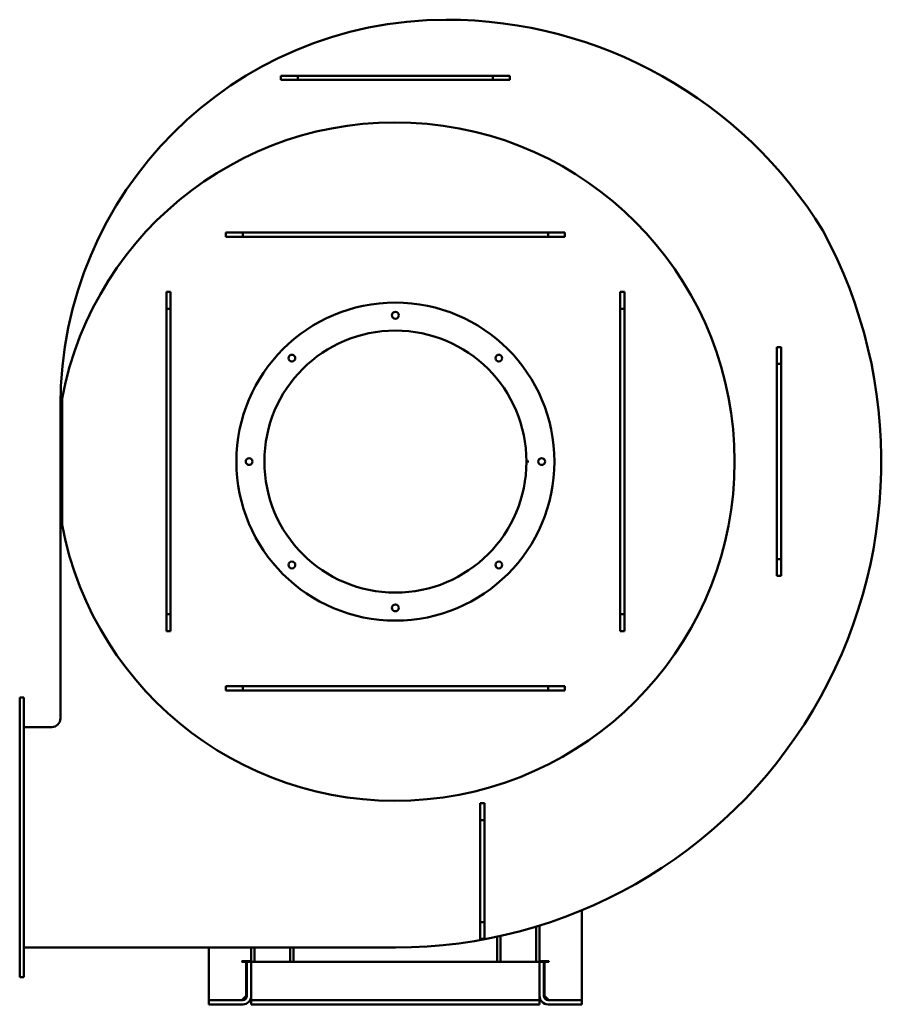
# Model space of a CAD drawing. Header units: millimetres. Extents: x 2117 to 3133, y 1276 to 2437.
import ezdxf

# ---------------------------------------------------------------- set-up
doc = ezdxf.new("R2010")
doc.units = ezdxf.units.MM
doc.header["$LTSCALE"] = 12.5
doc.layers.add('Widoczne (ISO)', color=7, linetype='Continuous', lineweight=50)

msp = doc.modelspace()

# ---------------------------------------------------------------- linework, layer by layer
at = {"layer": 'Widoczne (ISO)'}
for p, q in [((2445, 2370.7), (2425, 2370.7)), ((2425, 2365.7), (2425, 2370.7)), ((2675, 2370.7), (2445, 2370.7)), ((2445, 2365.7), (2445, 2370.7)), ((2695, 2370.7), (2675, 2370.7)), ((2675, 2365.7), (2675, 2370.7)), ((2695, 2365.7), (2695, 2370.7)), ((2445, 2365.7), (2425, 2365.7)), ((2675, 2365.7), (2445, 2365.7)), ((2695, 2365.7), (2675, 2365.7)), ((2380, 2185.8), (2360, 2185.8)), ((2360, 2180.8), (2360, 2185.8)), ((2740, 2185.8), (2380, 2185.8)), ((2380, 2180.8), (2380, 2185.8)), ((2760, 2185.8), (2740, 2185.8)), ((2740, 2180.8), (2740, 2185.8)), ((2760, 2180.8), (2760, 2185.8)), ((2380, 2180.8), (2360, 2180.8)), ((2740, 2180.8), (2380, 2180.8)), ((2760, 2180.8), (2740, 2180.8)), ((2290, 2115.8), (2290, 2095.8)), ((2295, 2115.8), (2290, 2115.8)), ((2295, 2115.8), (2295, 2095.8)), ((2825, 2095.8), (2825, 2115.8)), ((2825, 2115.8), (2830, 2115.8)), ((2830, 2095.8), (2830, 2115.8)), ((2295, 2095.8), (2290, 2095.8)), ((2290, 2095.8), (2290, 1735.8)), ((2295, 2095.8), (2295, 1735.8)), ((2825, 1735.8), (2825, 2095.8)), ((2825, 2095.8), (2830, 2095.8)), ((2830, 1735.8), (2830, 2095.8)), ((3010, 2050.8), (3010, 2030.8)), ((3015, 2050.8), (3010, 2050.8)), ((3015, 2050.8), (3015, 2030.8)), ((3015, 2030.8), (3010, 2030.8)), ((3010, 2030.8), (3010, 1800.8)), ((3015, 2030.8), (3015, 1800.8)), ((2167, 1990.3), (2167, 1841.2)), ((2165, 1612.7), (2165, 1981.7)), ((2717.5, 1915.8), (2714.5, 1915.8)), ((2714.5, 1915.7), (2717.5, 1915.7)), ((3015, 1800.8), (3010, 1800.8)), ((3010, 1800.8), (3010, 1780.8)), ((3015, 1800.8), (3015, 1780.8)), ((3015, 1780.8), (3010, 1780.8)), ((2295, 1735.8), (2290, 1735.8)), ((2290, 1735.8), (2290, 1715.8)), ((2295, 1735.8), (2295, 1715.8)), ((2825, 1715.8), (2825, 1735.8)), ((2825, 1735.8), (2830, 1735.8)), ((2830, 1715.8), (2830, 1735.8)), ((2295, 1715.8), (2290, 1715.8)), ((2825, 1715.8), (2830, 1715.8)), ((2360, 1650.8), (2380, 1650.8)), ((2360, 1650.8), (2360, 1645.8)), ((2380, 1650.8), (2740, 1650.8)), ((2380, 1650.8), (2380, 1645.8)), ((2740, 1650.8), (2760, 1650.8)), ((2740, 1650.8), (2740, 1645.8)), ((2760, 1650.8), (2760, 1645.8)), ((2122, 1637.7), (2117, 1637.7)), ((2117, 1631.7), (2117, 1637.7)), ((2122, 1637.7), (2122, 1631.7)), ((2360, 1645.8), (2380, 1645.8)), ((2380, 1645.8), (2740, 1645.8)), ((2740, 1645.8), (2760, 1645.8)), ((2117, 1631.7), (2117, 1313.7)), ((2122, 1313.7), (2122, 1631.7)), ((2122, 1602.7), (2155, 1602.7)), ((2660, 1512.8), (2660, 1492.8)), ((2665, 1512.8), (2660, 1512.8)), ((2665, 1512.8), (2665, 1492.8)), ((2665, 1492.8), (2660, 1492.8)), ((2660, 1492.8), (2660, 1372.8)), ((2665, 1492.8), (2665, 1372.8)), ((2780, 1386.7), (2780, 1280.7)), ((2665, 1372.8), (2660, 1372.8)), ((2660, 1372.8), (2660, 1352.8)), ((2665, 1372.8), (2665, 1352.8)), ((2726, 1325.7), (2726, 1367.3)), ((2730, 1325.7), (2730, 1368.5)), ((2665, 1352.8), (2660, 1352.8)), ((2680, 1355.5), (2680, 1325.7)), ((2684, 1356.3), (2684, 1325.7)), ((2560, 1342.7), (2122, 1342.7)), ((2340, 1280.7), (2340, 1342.7)), ((2390, 1342.7), (2390, 1325.7)), ((2394, 1325.7), (2394, 1342.7)), ((2436, 1325.7), (2436, 1342.7)), ((2440, 1325.7), (2440, 1342.7)), ((2379.5, 1326.7), (2380, 1326.7)), ((2384, 1325.7), (2379.5, 1325.7)), ((2390, 1326.7), (2380, 1326.7)), ((2384, 1325.7), (2384, 1285.7)), ((2390, 1325.7), (2385, 1325.7)), ((2385, 1320.7), (2385, 1325.7)), ((2390, 1325.7), (2730, 1325.7)), ((2390, 1325.7), (2390, 1320.7)), ((2730, 1326.7), (2740, 1326.7)), ((2730, 1320.7), (2730, 1325.7)), ((2735, 1325.7), (2730, 1325.7)), ((2735, 1325.7), (2735, 1320.7)), ((2740.5, 1325.7), (2736, 1325.7)), ((2736, 1285.7), (2736, 1325.7)), ((2740, 1326.7), (2740.5, 1326.7)), ((2117, 1307.7), (2117, 1313.7)), ((2122, 1313.7), (2122, 1307.7)), ((2385, 1285.7), (2385, 1320.7)), ((2390, 1320.7), (2390, 1285.7)), ((2730, 1285.7), (2730, 1320.7)), ((2735, 1320.7), (2735, 1285.7)), ((2117, 1307.7), (2122, 1307.7)), ((2340, 1280.7), (2345, 1280.7)), ((2340, 1280.7), (2340, 1275.7)), ((2380, 1280.7), (2345, 1280.7)), ((2384, 1285.7), (2379, 1280.7)), ((2390, 1285.7), (2390, 1280.7)), ((2390, 1280.7), (2390, 1275.7)), ((2390, 1280.7), (2730, 1280.7)), ((2730, 1285.7), (2730, 1280.7)), ((2730, 1275.7), (2730, 1280.7)), ((2741, 1280.7), (2736, 1285.7)), ((2775, 1280.7), (2740, 1280.7)), ((2775, 1280.7), (2780, 1280.7)), ((2780, 1275.7), (2780, 1280.7)), ((2345, 1275.7), (2340, 1275.7)), ((2345, 1275.7), (2380, 1275.7)), ((2390, 1275.7), (2730, 1275.7)), ((2740, 1275.7), (2775, 1275.7)), ((2780, 1275.7), (2775, 1275.7))]:
    msp.add_line(p, q, dxfattribs=at)
for centre, radius in [((2560, 1915.7), 187.5), ((2560, 2088.2), 4), ((2438, 2037.7), 4), ((2682, 2037.7), 4), ((2387.5, 1915.7), 4), ((2732.5, 1915.7), 4), ((2438, 1793.8), 4), ((2682, 1793.8), 4), ((2560, 1743.2), 4)]:
    msp.add_circle(centre, radius, dxfattribs=at)
for centre, radius, start, end in [((2620, 1981.7), 455, 90, 180), ((2620, 1915.7), 521, 31.5334, 90), ((2560, 1915.7), 400, 190.7348, 169.2652), ((2560, 1915.7), 573, 270, 28.3941), ((2560, 1915.7), 154.5, 0.0185, 359.9815), ((2560, 1915.7), 157.5, 359.9818, 0.0182), ((2155, 1612.7), 10, 270, 0), ((2379.5, 1326.2), 0.5, 90, 270), ((2740.5, 1326.2), 0.5, 270, 90), ((2380, 1285.7), 5, 270, 0), ((2380, 1285.7), 10, 270, 0), ((2740, 1285.7), 10, 180, 270), ((2740, 1285.7), 5, 180, 270)]:
    msp.add_arc(centre, radius, start, end, dxfattribs=at)

doc.saveas('drawing.dxf')
